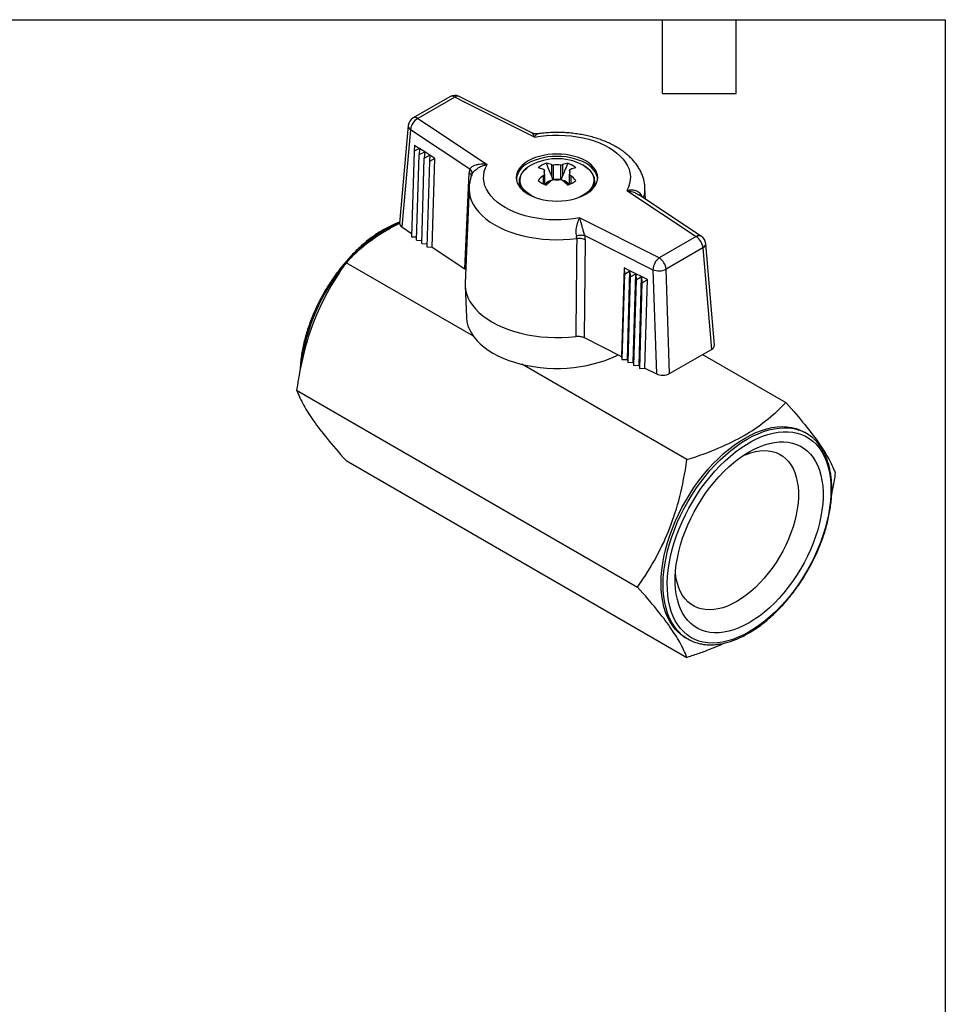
# Model space of a CAD drawing. Header units: inches. Extents: x 0.2 to 10.8, y 0.2 to 8.2.
# Tile 4 of 4: x 7 to 10.8, y 4.2 to 8.2. Entities that reach past the tile are written whole.
import ezdxf

# ---------------------------------------------------------------- set-up
doc = ezdxf.new("R2010")
doc.units = ezdxf.units.IN
doc.header["$MEASUREMENT"] = 0
doc.linetypes.add('SLD-Solid', pattern=[0])
doc.layers.add('TEXT', color=140, linetype='SLD-Solid', lineweight=25)

msp = doc.modelspace()

# ---------------------------------------------------------------- linework, layer by layer
for p, q in [((8.7361, 7.9372), (8.5863, 7.8507)), ((8.7558, 7.9353), (8.606, 7.8488)), ((8.7959, 7.9152), (8.7558, 7.9353)), ((9.0689, 7.7901), (8.7735, 7.9383)), ((8.7966, 7.9153), (8.7959, 7.9152)), ((8.7962, 7.915), (8.7966, 7.9153)), ((9.0797, 7.7727), (8.7962, 7.915)), ((8.7966, 7.9153), (8.7966, 7.9153)), ((8.606, 7.8488), (8.6408, 7.8256)), ((8.5668, 7.8201), (8.5318, 7.424)), ((8.5763, 7.8028), (8.5415, 7.4079)), ((8.8168, 7.6431), (8.5763, 7.8028)), ((8.6408, 7.8256), (8.6407, 7.8252)), ((8.6407, 7.8252), (8.6411, 7.8254)), ((8.6407, 7.8252), (8.6407, 7.8252)), ((8.6411, 7.8254), (8.8876, 7.6618)), ((8.5926, 7.7408), (8.5907, 7.7154)), ((8.6133, 7.7271), (8.5907, 7.7154)), ((8.5926, 7.7408), (8.6133, 7.7271)), ((8.6133, 7.7271), (8.6113, 7.7017)), ((8.6339, 7.7135), (8.6133, 7.7271)), ((8.5907, 7.7154), (8.5804, 7.3682)), ((8.601, 7.3545), (8.6113, 7.7017)), ((8.6113, 7.7017), (8.6339, 7.7135)), ((8.6217, 7.3408), (8.632, 7.6881)), ((8.6339, 7.7135), (8.632, 7.6881)), ((8.632, 7.6881), (8.6546, 7.6998)), ((8.6546, 7.6998), (8.6339, 7.7135)), ((8.6546, 7.6998), (8.6527, 7.6744)), ((8.6753, 7.6862), (8.6527, 7.6744)), ((8.6753, 7.6862), (8.6546, 7.6998)), ((8.6646, 7.3261), (8.6753, 7.6862)), ((8.6527, 7.6744), (8.6424, 7.327)), ((9.1492, 7.6612), (9.1492, 7.6141)), ((9.1557, 7.6595), (9.1557, 7.6009)), ((9.1874, 7.6009), (9.1874, 7.6595)), ((9.1938, 7.6612), (9.1938, 7.6141)), ((8.7966, 7.2385), (8.8145, 7.6285)), ((9.1158, 7.6162), (9.1158, 7.5827)), ((9.1208, 7.5805), (9.1208, 7.6394)), ((9.1208, 7.6211), (9.1208, 7.5805)), ((9.2222, 7.6394), (9.2222, 7.6211)), ((9.2222, 7.5805), (9.2222, 7.6211)), ((9.2272, 7.6162), (9.2272, 7.5827)), ((8.8142, 7.5673), (8.7977, 7.1801)), ((9.018, 7.5925), (9.018, 7.5895)), ((9.1208, 7.583), (9.1217, 7.5807)), ((9.2222, 7.583), (9.2212, 7.5805)), ((9.325, 7.5897), (9.3251, 7.5925)), ((9.3251, 7.5895), (9.3251, 7.5925)), ((9.5309, 7.5209), (9.5289, 7.5674)), ((9.4555, 7.5558), (9.737, 7.3688)), ((9.5013, 7.5404), (9.5036, 7.5386)), ((9.7588, 7.3695), (9.5038, 7.5388)), ((9.5872, 7.2823), (9.2633, 7.4448)), ((8.5415, 7.4079), (8.5808, 7.3818)), ((8.5804, 7.3682), (8.6014, 7.3674)), ((9.2848, 7.3729), (9.5614, 7.2341)), ((9.737, 7.3688), (9.5872, 7.2823)), ((8.601, 7.3545), (8.6221, 7.3536)), ((8.6217, 7.3408), (8.6428, 7.3399)), ((8.6424, 7.327), (8.6646, 7.3261)), ((8.6646, 7.3261), (8.7966, 7.2385)), ((9.2864, 7.3561), (9.2818, 6.9584)), ((9.7648, 7.3229), (9.615, 7.2364)), ((9.7648, 7.3229), (9.7999, 6.9108)), ((9.8113, 6.9279), (9.7763, 7.34)), ((8.8319, 6.9638), (8.314, 7.2628)), ((9.4444, 7.2421), (9.4337, 6.8821)), ((9.4682, 7.2302), (9.4444, 7.2421)), ((9.4444, 7.2421), (9.4456, 7.2167)), ((8.7966, 7.2385), (8.8, 7.2355)), ((9.4456, 7.2167), (9.4353, 6.8693)), ((9.4456, 7.2167), (9.4682, 7.2302)), ((9.4575, 6.8702), (9.4682, 7.2302)), ((9.4693, 7.2047), (9.459, 6.8574)), ((9.4919, 7.2182), (9.4682, 7.2302)), ((9.4682, 7.2302), (9.4693, 7.2047)), ((9.4693, 7.2047), (9.4919, 7.2182)), ((9.4813, 6.8583), (9.4919, 7.2182)), ((9.5157, 7.2062), (9.4919, 7.2182)), ((9.4919, 7.2182), (9.4931, 7.1927)), ((9.4931, 7.1927), (9.5157, 7.2062)), ((9.505, 6.8463), (9.5157, 7.2062)), ((9.5395, 7.1942), (9.5157, 7.2062)), ((9.5157, 7.2062), (9.5169, 7.1807)), ((9.5614, 7.2341), (9.5754, 6.8111)), ((9.629, 6.8121), (9.615, 7.2364)), ((8.7977, 7.1694), (8.8032, 7.0409)), ((9.4931, 7.1927), (9.4828, 6.8454)), ((9.5169, 7.1807), (9.5066, 6.8335)), ((9.5169, 7.1807), (9.5395, 7.1942)), ((9.5288, 6.8344), (9.5395, 7.1942)), ((9.2818, 6.9584), (9.4337, 6.8821)), ((9.4337, 6.8821), (9.4353, 6.8693)), ((9.629, 6.8121), (9.7999, 6.9108)), ((9.7636, 6.8899), (10.1016, 6.6947)), ((9.6998, 6.4628), (9.0289, 6.8501)), ((9.4353, 6.8693), (9.4575, 6.8702)), ((9.4575, 6.8702), (9.459, 6.8574)), ((9.459, 6.8574), (9.4813, 6.8583)), ((9.4813, 6.8583), (9.4828, 6.8454)), ((9.4828, 6.8454), (9.505, 6.8463)), ((9.505, 6.8463), (9.5066, 6.8335)), ((9.5066, 6.8335), (9.5288, 6.8344)), ((9.5288, 6.8344), (9.5754, 6.8111)), ((8.1131, 6.7449), (9.4989, 5.945)), ((10.1853, 6.5695), (10.1769, 6.5743)), ((8.314, 6.4591), (9.6998, 5.6591)), ((9.6947, 5.739), (9.703, 5.7342))]:
    msp.add_line(p, q)
at = {"flags": 128}
for points in [[(9.0797, 7.7727), (9.104, 7.7766), (9.1288, 7.7793), (9.1538, 7.7808), (9.179, 7.781), (9.2042, 7.7801), (9.2291, 7.7779), (9.2536, 7.7745), (9.2775, 7.7699), (9.3006, 7.7641), (9.3229, 7.7573), (9.344, 7.7494), (9.364, 7.7405), (9.3825, 7.7307), (9.3996, 7.7199), (9.415, 7.7084), (9.4287, 7.6962), (9.4405, 7.6834), (9.4505, 7.67), (9.4584, 7.6562), (9.4643, 7.6421), (9.4681, 7.6277), (9.4698, 7.6132), (9.4694, 7.5986), (9.4669, 7.5841), (9.4622, 7.5698), (9.4555, 7.5558)], [(9.0546, 7.6763), (9.0422, 7.6683), (9.0315, 7.6596), (9.0225, 7.6502), (9.0154, 7.6403), (9.0103, 7.63), (9.0072, 7.6195), (9.0062, 7.6088), (9.0072, 7.5981), (9.0103, 7.5875), (9.0154, 7.5772), (9.0225, 7.5673), (9.0315, 7.558), (9.0422, 7.5492), (9.0546, 7.5413), (9.0684, 7.5341), (9.0835, 7.5279), (9.0998, 7.5228), (9.1169, 7.5187), (9.1347, 7.5157), (9.153, 7.5139), (9.1715, 7.5133), (9.19, 7.5139), (9.2083, 7.5157), (9.2261, 7.5187), (9.2433, 7.5228), (9.2595, 7.528), (9.2746, 7.5342), (9.2884, 7.5413), (9.3008, 7.5493), (9.3115, 7.558), (9.3205, 7.5674), (9.3276, 7.5773), (9.3327, 7.5876), (9.3358, 7.5981), (9.3369, 7.6088), (9.3358, 7.6195), (9.3327, 7.63), (9.3276, 7.6403), (9.3205, 7.6502), (9.3115, 7.6596), (9.3008, 7.6683), (9.2884, 7.6763), (9.2746, 7.6834), (9.2595, 7.6896), (9.2433, 7.6948), (9.2261, 7.6989), (9.2083, 7.7019), (9.19, 7.7037), (9.1715, 7.7043), (9.153, 7.7037), (9.1347, 7.7019), (9.1169, 7.6989), (9.0998, 7.6948), (9.0835, 7.6896), (9.0684, 7.6834), (9.0546, 7.6763)], [(9.3367, 7.604), (9.3358, 7.6099), (9.3327, 7.6204), (9.3276, 7.6307), (9.3205, 7.6406), (9.3115, 7.65), (9.3008, 7.6587), (9.2884, 7.6667), (9.2746, 7.6738), (9.2595, 7.68), (9.2433, 7.6852), (9.2261, 7.6893), (9.2083, 7.6922), (9.19, 7.694), (9.1715, 7.6946), (9.153, 7.694), (9.1347, 7.6922), (9.1169, 7.6893), (9.0998, 7.6852), (9.0835, 7.68), (9.0684, 7.6738), (9.0546, 7.6666)], [(9.2633, 7.4448), (9.239, 7.4409), (9.2143, 7.4383), (9.1892, 7.4368), (9.164, 7.4365), (9.1389, 7.4375), (9.1139, 7.4397), (9.0894, 7.4431), (9.0655, 7.4477), (9.0424, 7.4534), (9.0201, 7.4603), (8.999, 7.4682), (8.979, 7.4771), (8.9605, 7.4869), (8.9434, 7.4976), (8.928, 7.5091), (8.9143, 7.5214), (8.9025, 7.5342), (8.8925, 7.5476), (8.8846, 7.5614), (8.8787, 7.5755), (8.8749, 7.5899), (8.8732, 7.6044), (8.8736, 7.619), (8.8762, 7.6334), (8.8808, 7.6477), (8.8876, 7.6618)], [(9.0797, 7.5294), (9.0686, 7.5348), (9.0565, 7.5423), (9.0459, 7.5505), (9.0371, 7.5594), (9.0301, 7.5689), (9.0252, 7.5788), (9.0223, 7.5889), (9.0215, 7.5991), (9.0229, 7.6094), (9.0263, 7.6194), (9.0317, 7.6292), (9.0391, 7.6385), (9.0484, 7.6473), (9.0543, 7.6519)], [(9.2768, 7.6595), (9.2807, 7.6573), (9.2921, 7.6494), (9.3018, 7.6408), (9.3097, 7.6316), (9.3156, 7.6219), (9.3195, 7.6119), (9.3214, 7.6017), (9.3211, 7.5915), (9.3187, 7.5813), (9.3143, 7.5714), (9.3079, 7.5618), (9.2995, 7.5527), (9.2894, 7.5443), (9.2776, 7.5366)], [(8.8142, 7.5672), (8.8141, 7.5607), (8.8154, 7.5447), (8.8188, 7.5288), (8.8244, 7.513), (8.832, 7.4976), (8.8418, 7.4825), (8.8535, 7.468), (8.8671, 7.454), (8.8826, 7.4407), (8.8999, 7.4281), (8.9188, 7.4163), (8.9392, 7.4054), (8.961, 7.3954), (8.9841, 7.3865), (9.0083, 7.3786), (9.0335, 7.3718), (9.0596, 7.3662), (9.0863, 7.3618), (9.1136, 7.3586), (9.1412, 7.3566), (9.169, 7.3559), (9.1967, 7.3564), (9.2244, 7.3581), (9.2517, 7.3611)], [(9.2776, 7.5366), (9.2643, 7.5298), (9.2633, 7.5294)], [(8.7977, 7.1801), (8.7977, 7.1698), (8.7994, 7.1534), (8.8033, 7.1371), (8.8094, 7.121), (8.8175, 7.1052), (8.8277, 7.0899), (8.8399, 7.075), (8.854, 7.0607), (8.87, 7.0471), (8.8877, 7.0342), (8.9071, 7.0221), (8.928, 7.0109), (8.9504, 7.0007), (8.974, 6.9915), (8.9987, 6.9833), (9.0245, 6.9763), (9.0511, 6.9704), (9.0784, 6.9657), (9.1063, 6.9622), (9.1345, 6.9599), (9.163, 6.9589), (9.1915, 6.9592), (9.2199, 6.9607), (9.248, 6.9634)], [(8.8032, 7.0409), (8.8033, 7.0383), (8.8054, 7.0224), (8.8095, 7.0067), (8.8156, 6.9912), (8.8238, 6.9759), (8.8338, 6.9611), (8.8458, 6.9468), (8.8596, 6.933), (8.8751, 6.9199), (8.8923, 6.9074), (8.911, 6.8958), (8.9312, 6.885), (8.9528, 6.875), (8.9755, 6.8661), (8.9994, 6.8581), (9.0242, 6.8512), (9.0499, 6.8454), (9.0762, 6.8407), (9.1031, 6.8372), (9.1303, 6.8348), (9.1578, 6.8336), (9.1854, 6.8336), (9.2129, 6.8348), (9.2401, 6.8372), (9.267, 6.8407), (9.2933, 6.8454), (9.319, 6.8513), (9.3438, 6.8582), (9.3677, 6.8661), (9.3904, 6.8751), (9.412, 6.885), (9.4199, 6.8891)], [(9.6947, 5.739), (9.6946, 5.739), (9.6794, 5.749), (9.6652, 5.7607), (9.6522, 5.7742), (9.6404, 5.7893), (9.6299, 5.8059), (9.6207, 5.8241), (9.6128, 5.8437), (9.6064, 5.8646), (9.6013, 5.8867), (9.5977, 5.9101), (9.5955, 5.9345), (9.5948, 5.9598), (9.5955, 5.986), (9.5977, 6.0129), (9.6013, 6.0404), (9.6064, 6.0684), (9.6128, 6.0968), (9.6207, 6.1255), (9.6299, 6.1543), (9.6404, 6.1831), (9.6522, 6.2118), (9.6652, 6.2402), (9.6794, 6.2683), (9.6946, 6.2959), (9.7109, 6.3229), (9.7282, 6.3492), (9.7463, 6.3747), (9.7653, 6.3993), (9.7849, 6.4228), (9.8053, 6.4451), (9.8262, 6.4663), (9.8475, 6.4861), (9.8692, 6.5045), (9.8913, 6.5214), (9.9135, 6.5367), (9.9358, 6.5505), (9.9581, 6.5625), (9.9803, 6.5728), (10.0023, 6.5813), (10.024, 6.588), (10.0454, 6.5928), (10.0663, 6.5958), (10.0866, 6.5969), (10.1063, 6.5961), (10.1252, 6.5935), (10.1434, 6.5889), (10.1606, 6.5825), (10.1769, 6.5743)], [(9.6753, 5.7543), (9.6736, 5.7559), (9.6606, 5.7694), (9.6488, 5.7844), (9.6383, 5.8011), (9.6291, 5.8192), (9.6212, 5.8388), (9.6147, 5.8597), (9.6097, 5.8819), (9.606, 5.9052), (9.6038, 5.9296), (9.6031, 5.955), (9.6038, 5.9811), (9.606, 6.0081), (9.6097, 6.0356), (9.6147, 6.0636), (9.6212, 6.092), (9.6291, 6.1207), (9.6383, 6.1494), (9.6488, 6.1782), (9.6606, 6.2069), (9.6736, 6.2354), (9.6877, 6.2635), (9.703, 6.2911), (9.7193, 6.3181), (9.7365, 6.3444), (9.7547, 6.3699), (9.7736, 6.3944), (9.7933, 6.418), (9.8136, 6.4403), (9.8345, 6.4615), (9.8559, 6.4813), (9.8776, 6.4997), (9.8996, 6.5166), (9.9218, 6.5319), (9.9441, 6.5456), (9.9664, 6.5577), (9.9886, 6.568), (10.0107, 6.5765), (10.0324, 6.5832), (10.0537, 6.588), (10.0746, 6.591), (10.095, 6.5921), (10.1146, 6.5913), (10.1336, 6.5886), (10.1517, 6.5841), (10.155, 6.5831)], [(9.9525, 5.7629), (9.9305, 5.751), (9.9086, 5.7409), (9.8869, 5.7325), (9.8655, 5.726), (9.8445, 5.7213), (9.8239, 5.7185), (9.8039, 5.7175), (9.7846, 5.7184), (9.7659, 5.7212), (9.7481, 5.7259), (9.7312, 5.7324), (9.7153, 5.7407), (9.7004, 5.7508), (9.6866, 5.7626), (9.674, 5.7761), (9.6626, 5.7912), (9.6524, 5.8079), (9.6436, 5.8261), (9.6361, 5.8457), (9.63, 5.8665), (9.6253, 5.8886), (9.622, 5.9119), (9.6202, 5.9362), (9.6199, 5.9613), (9.6209, 5.9873), (9.6235, 6.014), (9.6275, 6.0413), (9.6329, 6.0691), (9.6397, 6.0972), (9.6478, 6.1255), (9.6573, 6.1539), (9.6681, 6.1822), (9.6801, 6.2104), (9.6934, 6.2384), (9.7077, 6.2659), (9.7232, 6.2929), (9.7396, 6.3193), (9.7569, 6.3449), (9.7752, 6.3697), (9.7941, 6.3935), (9.8138, 6.4162), (9.8341, 6.4377), (9.8549, 6.458), (9.8762, 6.4769), (9.8977, 6.4943), (9.9195, 6.5103), (9.9415, 6.5246), (9.9635, 6.5373), (9.9854, 6.5483), (10.0072, 6.5575), (10.0288, 6.565), (10.05, 6.5706), (10.0708, 6.5744), (10.0911, 6.5763), (10.1108, 6.5763), (10.1298, 6.5744), (10.148, 6.5707), (10.1654, 6.5651), (10.1818, 6.5577), (10.1972, 6.5485), (10.2116, 6.5375), (10.2248, 6.5249), (10.2368, 6.5105), (10.2476, 6.4946), (10.2571, 6.4772), (10.2653, 6.4583), (10.2721, 6.4381), (10.2775, 6.4166), (10.2815, 6.3939), (10.284, 6.3701), (10.2851, 6.3454), (10.2847, 6.3198), (10.2829, 6.2934), (10.2797, 6.2664), (10.275, 6.2389), (10.2689, 6.211), (10.2614, 6.1827), (10.2525, 6.1544), (10.2424, 6.126), (10.231, 6.0977), (10.2183, 6.0696), (10.2046, 6.0418), (10.1897, 6.0145), (10.1737, 5.9878), (10.1568, 5.9618), (10.139, 5.9366), (10.1204, 5.9123), (10.1011, 5.8891), (10.0811, 5.8669), (10.0605, 5.846), (10.0395, 5.8264), (10.0181, 5.8082), (9.9964, 5.7915), (9.9745, 5.7764), (9.9525, 5.7629)], [(9.9525, 5.7998), (9.9315, 5.7886), (9.9106, 5.779), (9.89, 5.7713), (9.8696, 5.7654), (9.8496, 5.7614), (9.8302, 5.7592), (9.8113, 5.759), (9.7932, 5.7606), (9.7758, 5.7641), (9.7592, 5.7695), (9.7436, 5.7767), (9.729, 5.7857), (9.7156, 5.7965), (9.7032, 5.809), (9.6921, 5.8231), (9.6822, 5.8388), (9.6737, 5.856), (9.6665, 5.8747), (9.6608, 5.8946), (9.6564, 5.9158), (9.6535, 5.9381), (9.652, 5.9614), (9.652, 5.9857), (9.6535, 6.0107), (9.6564, 6.0364), (9.6608, 6.0626), (9.6665, 6.0892), (9.6737, 6.1161), (9.6822, 6.1432), (9.6921, 6.1703), (9.7032, 6.1973), (9.7156, 6.224), (9.729, 6.2503), (9.7436, 6.2762), (9.7592, 6.3014), (9.7758, 6.3259), (9.7932, 6.3495), (9.8113, 6.3721), (9.8302, 6.3936), (9.8496, 6.4139), (9.8696, 6.4329), (9.89, 6.4505), (9.9106, 6.4667), (9.9315, 6.4813), (9.9525, 6.4942), (9.9735, 6.5055), (9.9943, 6.515), (10.015, 6.5227), (10.0354, 6.5286), (10.0553, 6.5326), (10.0748, 6.5348), (10.0936, 6.5351), (10.1118, 6.5334), (10.1292, 6.5299), (10.1457, 6.5245), (10.1613, 6.5173), (10.1759, 6.5083), (10.1894, 6.4975), (10.2017, 6.4851), (10.2129, 6.4709), (10.2227, 6.4552), (10.2312, 6.438), (10.2384, 6.4194), (10.2442, 6.3994), (10.2486, 6.3782), (10.2515, 6.3559), (10.253, 6.3326), (10.253, 6.3084), (10.2515, 6.2833), (10.2486, 6.2577), (10.2442, 6.2314), (10.2384, 6.2048), (10.2312, 6.1779), (10.2227, 6.1508), (10.2129, 6.1237), (10.2017, 6.0968), (10.1894, 6.07), (10.1759, 6.0437), (10.1613, 6.0178), (10.1457, 5.9926), (10.1292, 5.9682), (10.1118, 5.9446), (10.0936, 5.9219), (10.0748, 5.9004), (10.0553, 5.8801), (10.0354, 5.8611), (10.015, 5.8435), (9.9943, 5.8274), (9.9735, 5.8128), (9.9525, 5.7998)], [(9.9262, 6.4777), (9.9406, 6.484), (9.9595, 6.4906), (9.978, 6.4954), (9.996, 6.4984), (10.0135, 6.4994), (10.0304, 6.4986), (10.0465, 6.4958), (10.0618, 6.4912), (10.0761, 6.4847), (10.0894, 6.4764), (10.1016, 6.4664), (10.1127, 6.4546), (10.1225, 6.4412), (10.131, 6.4263), (10.1382, 6.4099), (10.144, 6.3921), (10.1483, 6.373), (10.1513, 6.3528), (10.1527, 6.3316), (10.1527, 6.3094), (10.1513, 6.2864), (10.1483, 6.2629), (10.144, 6.2387), (10.1382, 6.2143), (10.131, 6.1896), (10.1225, 6.1648), (10.1127, 6.1401), (10.1016, 6.1156), (10.0894, 6.0914), (10.0761, 6.0678), (10.0618, 6.0448), (10.0465, 6.0225), (10.0304, 6.0012), (10.0135, 5.9808), (9.996, 5.9617), (9.978, 5.9437), (9.9595, 5.9272), (9.9406, 5.9121), (9.9216, 5.8985), (9.9024, 5.8866)], [(9.9024, 5.8866), (9.8832, 5.8764), (9.8641, 5.8679), (9.8453, 5.8613), (9.8268, 5.8565), (9.8087, 5.8535), (9.7912, 5.8525), (9.7743, 5.8533), (9.7582, 5.8561), (9.743, 5.8607), (9.7286, 5.8672), (9.7153, 5.8755), (9.7031, 5.8855), (9.6921, 5.8973), (9.6823, 5.9107), (9.6737, 5.9256), (9.6666, 5.942), (9.6608, 5.9598), (9.6564, 5.9789), (9.6535, 5.9991), (9.653, 6.0044)]]:
    msp.add_lwpolyline(points, dxfattribs=at)
for centre, radius, start, end in [((8.7558, 7.9031), 0.0394, 63.3519, 120.0072), ((8.7443, 7.9195), 0.0195, 53.9515, 114.7394), ((8.7673, 7.9216), 0.0179, 69.6722, 129.8839), ((8.606, 7.8166), 0.0394, 120.0072, 174.958), ((8.6336, 7.7984), 0.0575, 118.7022, 175.5403), ((8.5945, 7.8336), 0.019, 53.0268, 115.6641), ((8.5862, 7.8196), 0.0195, 178.4973, 239.3137), ((9.1723, 7.4602), 0.2251, 62.3335, 121.5997), ((9.0884, 7.5907), 0.0831, 114.0255, 170.8531), ((9.1514, 7.5876), 0.0828, 106.5329, 133.4814), ((9.062, 7.4841), 0.1667, 71.1768, 78.7951), ((9.0954, 7.5034), 0.1667, 71.1768, 78.7951), ((9.1715, 7.5705), 0.0904, 79.9114, 100.1017), ((9.2476, 7.5034), 0.1668, 101.2161, 108.8335), ((9.1916, 7.5876), 0.0828, 46.5258, 73.4796), ((9.281, 7.4841), 0.1668, 101.2161, 108.8335), ((9.3426, 7.3389), 0.3583, 129.275, 133.8489), ((9.137, 7.6302), 0.0186, 150.6016, 209.3984), ((9.1715, 7.69), 0.0904, 259.9114, 280.1017), ((9.1715, 7.5098), 0.0911, 83.0178, 97.0019), ((9.206, 7.6302), 0.0186, 330.6016, 29.3984), ((9.0004, 7.3388), 0.3583, 46.1617, 50.7352), ((9.0743, 7.5931), 0.0563, 180.6598, 213.4217), ((9.0725, 7.5898), 0.0545, 180.3858, 205.284), ((9.1514, 7.6573), 0.0828, 226.5258, 253.4796), ((9.1607, 7.5515), 0.0474, 95.9989, 144.0154), ((9.376, 7.3196), 0.3583, 129.275, 133.8489), ((9.1842, 7.5534), 0.0448, 35.3744, 78.1231), ((8.967, 7.3195), 0.3583, 46.1617, 50.7352), ((9.1916, 7.6573), 0.0828, 286.5329, 313.4814), ((9.2673, 7.5937), 0.0578, 326.9488, 356.0278), ((9.2713, 7.5897), 0.0538, 334.5666, 359.8031), ((9.407, 7.5624), 0.122, 342.5564, 2.383), ((8.7344, 6.9318), 0.5327, 112.3476, 138.8568), ((9.7485, 7.3512), 0.021, 60.46, 122.9707), ((9.704, 7.3175), 0.0611, 5.0908, 57.232), ((9.737, 7.3367), 0.0394, 4.8654, 56.4114), ((9.7566, 7.3408), 0.0197, 294.723, 357.7194), ((9.6261, 7.2305), 0.0648, 126.8843, 176.7547), ((9.5542, 7.2309), 0.0611, 5.0908, 57.232), ((8.8972, 6.7565), 0.7706, 140.4401, 172.4837), ((9.5856, 7.297), 0.0673, 248.9232, 295.8588), ((10.1042, 6.4291), 0.1622, 47.844, 71.7342), ((9.7841, 5.8747), 0.1622, 227.89, 252.2877)]:
    msp.add_arc(centre, radius, start, end)
for centre, major_axis, ratio, start_param, end_param in [((8.7962, 7.8829), (0.0161, 0.036), 0.499554, 0.716202, 0.730854), ((8.6411, 7.7933), (0.0236, 0.0315), 0.645809, 0.859759, 0.87441), ((8.8844, 7.58), (-0.0522, 0.0852), 0.545494, 0.469023, 0.677652), ((8.5713, 7.4228), (0.0395, -0.0001), 0.576182, 3.091694, 3.857871), ((9.1909, 7.3798), (0.0575, -0.0315), 0.630571, 0.316795, 0.535455), ((9.2059, 7.3944), (-0.065, 0.0759), 0.624739, 3.761139, 3.969767), ((9.7719, 6.9269), (0.0395, -0.0001), 0.576182, 5.500725, 6.333085), ((9.6012, 6.8283), (0.0394, -0.0001), 0.578621, 3.999886, 5.498624)]:
    msp.add_ellipse(centre, major_axis=major_axis, ratio=ratio, start_param=start_param, end_param=end_param)
for points, knots in [([(9.0687, 7.7902), (9.0698, 7.7897), (9.0709, 7.7887), (9.0745, 7.7841), (9.077, 7.7791), (9.0797, 7.7727)], [0, 0, 0, 0, 0.1685186, 0.1685186, 0.5235186, 0.5235186, 0.5235186, 0.5235186]), ([(9.0918, 7.7863), (9.0879, 7.7861), (9.08, 7.7856), (9.0726, 7.7885), (9.0689, 7.7901)], [0, 0, 0, 0, 0.487474, 1, 1, 1, 1]), ([(9.0797, 7.7727), (9.0821, 7.7766), (9.0867, 7.7839), (9.0901, 7.7854), (9.0917, 7.7861)], [0, 0, 0, 0, 0.52974, 1, 1, 1, 1]), ([(9.5287, 7.5675), (9.5287, 7.5686), (9.5287, 7.5754), (9.5269, 7.5879), (9.5232, 7.6046), (9.5175, 7.621), (9.5102, 7.6371), (9.5012, 7.6527), (9.4904, 7.6678), (9.478, 7.6824), (9.4638, 7.6964), (9.4481, 7.7097), (9.4308, 7.7222), (9.4121, 7.7338), (9.3922, 7.7445), (9.3711, 7.7542), (9.349, 7.7628), (9.326, 7.7703), (9.3023, 7.7767), (9.278, 7.7821), (9.2532, 7.7863), (9.228, 7.7893), (9.2026, 7.7913), (9.177, 7.7921), (9.1514, 7.7918), (9.1259, 7.7903), (9.1059, 7.7884), (9.0947, 7.7866), (9.0917, 7.7862)], [0, 0, 0, 0, 0.0073762, 0.0445156, 0.0816715, 0.1190594, 0.1568758, 0.1952835, 0.2343958, 0.2742607, 0.3148527, 0.3560773, 0.3977911, 0.4398328, 0.4820526, 0.5243208, 0.5665463, 0.6086897, 0.6507348, 0.6926816, 0.7345402, 0.7763267, 0.8180614, 0.8597662, 0.9014645, 0.943178, 0.9849254, 1, 1, 1, 1]), ([(8.8417, 7.6591), (8.8379, 7.658), (8.8344, 7.6566), (8.8271, 7.653), (8.8236, 7.6506), (8.8192, 7.6464), (8.8178, 7.6448), (8.8168, 7.6431)], [0.5235307, 0.5235307, 0.5235307, 0.5235307, 0.675, 0.675, 0.875, 0.875, 1, 1, 1, 1]), ([(8.8168, 7.6431), (8.8187, 7.6408), (8.8226, 7.6362), (8.826, 7.6284), (8.8251, 7.6234), (8.8247, 7.6208)], [0, 0, 0, 0, 0.326462, 0.65282, 1, 1, 1, 1]), ([(8.8257, 7.62), (8.8261, 7.6213), (8.8275, 7.625), (8.832, 7.6313), (8.8386, 7.6384), (8.8495, 7.6471), (8.8661, 7.6564), (8.8803, 7.6599), (8.8876, 7.6618)], [0, 0, 0, 0, 0.070766, 0.198149, 0.322853, 0.454409, 0.721612, 1, 1, 1, 1]), ([(8.8876, 7.6618), (8.8765, 7.6633), (8.8654, 7.6634), (8.8505, 7.6614), (8.8459, 7.6604), (8.8417, 7.6591)], [0, 0, 0, 0, 0.355, 0.355, 0.5235186, 0.5235186, 0.5235186, 0.5235186]), ([(9.052, 7.6504), (9.0492, 7.6483), (9.0428, 7.6434), (9.0348, 7.6351), (9.0277, 7.6256), (9.0225, 7.6157), (9.0193, 7.6056), (9.0178, 7.5977), (9.0181, 7.5934), (9.0182, 7.5925)], [0, 0, 0, 0, 0.1355532, 0.3026749, 0.4690293, 0.6338711, 0.7965492, 0.9569415, 1, 1, 1, 1]), ([(9.1278, 7.6669), (9.1329, 7.6543), (9.1369, 7.6444), (9.1438, 7.6273), (9.1467, 7.6203), (9.1492, 7.6141)], [0, 0, 0, 0, 0.5, 0.5, 1, 1, 1, 1]), ([(9.2152, 7.667), (9.2101, 7.6543), (9.2061, 7.6444), (9.1992, 7.6273), (9.1963, 7.6203), (9.1938, 7.6141)], [0, 0, 0, 0, 0.5, 0.5, 1, 1, 1, 1]), ([(9.3247, 7.5894), (9.3249, 7.5914), (9.3252, 7.5968), (9.3238, 7.6056), (9.3206, 7.6156), (9.3155, 7.6252), (9.3088, 7.6344), (9.3004, 7.6432), (9.2904, 7.6513), (9.2827, 7.6566), (9.2781, 7.659), (9.2777, 7.6592)], [0, 0, 0, 0, 0.0765318, 0.2039466, 0.3314176, 0.4598987, 0.5899799, 0.7216817, 0.8546154, 0.9882678, 1, 1, 1, 1]), ([(8.8255, 7.6201), (8.8253, 7.6197), (8.8227, 7.6138), (8.8192, 7.6019), (8.8157, 7.5847), (8.8141, 7.5731), (8.8142, 7.5672), (8.8142, 7.5672)], [0, 0, 0, 0, 0.0250604, 0.3545058, 0.6779519, 0.996764, 1, 1, 1, 1]), ([(8.8239, 7.6154), (8.8235, 7.617), (8.8226, 7.6218), (8.8177, 7.6258), (8.8145, 7.6285)], [0, 0, 0, 0, 0.345848, 1, 1, 1, 1]), ([(9.1492, 7.6141), (9.1505, 7.6111), (9.1524, 7.6065), (9.1543, 7.602), (9.1549, 7.6005)], [0, 0, 0, 0, 0.6785341, 1, 1, 1, 1]), ([(9.1938, 7.6141), (9.1925, 7.6111), (9.1906, 7.6065), (9.1887, 7.602), (9.1881, 7.6005)], [0, 0, 0, 0, 0.675831, 1, 1, 1, 1]), ([(9.5173, 7.5298), (9.5169, 7.5315), (9.5155, 7.5363), (9.5111, 7.5427), (9.5044, 7.5489), (9.4935, 7.5549), (9.4769, 7.5586), (9.4627, 7.5567), (9.4555, 7.5558)], [0, 0, 0, 0, 0.069623, 0.197162, 0.322019, 0.453738, 0.721269, 1, 1, 1, 1]), ([(9.4555, 7.5558), (9.4665, 7.5543), (9.4776, 7.5515), (9.4925, 7.5453), (9.4971, 7.543), (9.5013, 7.5404)], [0, 0, 0, 0, 0.355, 0.355, 0.5235186, 0.5235186, 0.5235186, 0.5235186]), ([(9.2633, 7.4448), (9.2598, 7.4388), (9.2565, 7.4312), (9.2514, 7.4147), (9.2496, 7.4061), (9.2483, 7.3917), (9.2483, 7.3861), (9.2491, 7.3775), (9.2497, 7.3742), (9.2505, 7.3712)], [0, 0, 0, 0, 0.355, 0.355, 0.675, 0.675, 0.875, 0.875, 1, 1, 1, 1]), ([(9.2744, 7.4094), (9.2732, 7.4137), (9.2721, 7.418), (9.2685, 7.4307), (9.266, 7.4385), (9.2633, 7.4448)], [0, 0, 0, 0, 0.1685186, 0.1685186, 0.5235186, 0.5235186, 0.5235186, 0.5235186]), ([(8.5321, 7.4272), (8.5311, 7.4268), (8.523, 7.4243), (8.5078, 7.4179), (8.4867, 7.4081), (8.4688, 7.3984), (8.451, 7.3878), (8.4331, 7.3761), (8.4121, 7.3609), (8.3913, 7.3443), (8.3708, 7.3264), (8.3507, 7.3073), (8.331, 7.287), (8.3119, 7.2656), (8.2934, 7.2432), (8.2756, 7.22), (8.2585, 7.1959), (8.2423, 7.1711), (8.2269, 7.1456), (8.2124, 7.1196), (8.1989, 7.0932), (8.1864, 7.0664), (8.175, 7.0393), (8.1647, 7.0121), (8.1556, 6.9849), (8.1477, 6.9578), (8.141, 6.9308), (8.1356, 6.904), (8.1315, 6.8776), (8.1285, 6.8519), (8.1277, 6.8352), (8.1273, 6.827)], [0, 0, 0, 0, 0.005493, 0.041666, 0.077872, 0.113669, 0.132778, 0.169004, 0.205222, 0.241429, 0.277624, 0.313806, 0.349975, 0.386134, 0.422282, 0.458423, 0.494557, 0.530687, 0.566815, 0.602942, 0.63907, 0.675201, 0.711337, 0.74748, 0.783632, 0.819795, 0.855971, 0.89216, 0.928366, 0.964587, 1, 1, 1, 1]), ([(8.5326, 7.4226), (8.5305, 7.4216), (8.5133, 7.4136), (8.4976, 7.4046), (8.4838, 7.3967)], [0, 0, 0, 0, 0.120054, 1, 1, 1, 1]), ([(9.2848, 7.3729), (9.2838, 7.3758), (9.2828, 7.3788), (9.2803, 7.3869), (9.2789, 7.3922), (9.2764, 7.4014), (9.2754, 7.4054), (9.2744, 7.4094)], [0.5235308, 0.5235308, 0.5235308, 0.5235308, 0.6485308, 0.6485308, 0.8485308, 0.8485308, 1, 1, 1, 1]), ([(8.4838, 7.3967), (8.4527, 7.3788), (8.424, 7.3595), (8.3684, 7.3158), (8.3415, 7.2915), (8.314, 7.2628)], [0, 0, 0, 0, 0.5, 0.5, 1, 1, 1, 1]), ([(9.2517, 7.3611), (9.2515, 7.336), (9.2513, 7.3109), (9.251, 7.2858), (9.2508, 7.257), (9.2505, 7.2283), (9.2502, 7.1996), (9.2501, 7.1817), (9.2499, 7.1637), (9.2497, 7.1458), (9.2496, 7.1368), (9.2496, 7.1278), (9.2495, 7.1189), (9.2493, 7.1045), (9.2492, 7.0901), (9.2491, 7.0758), (9.2488, 7.0528), (9.2486, 7.0298), (9.2484, 7.0069), (9.2483, 6.9924), (9.2481, 6.9779), (9.248, 6.9634)], [0, 0, 0, 0, 0.189528, 0.189528, 0.189528, 0.406131, 0.406131, 0.406131, 0.541508, 0.541508, 0.541508, 0.609196, 0.609196, 0.609196, 0.717498, 0.717498, 0.717498, 0.89078, 0.89078, 0.89078, 1, 1, 1, 1]), ([(8.314, 7.2628), (8.2835, 7.2194), (8.2587, 7.1793), (8.2159, 7.1005), (8.198, 7.0619), (8.1669, 6.9817), (8.1537, 6.9404), (8.1309, 6.85), (8.1213, 6.8012), (8.1131, 6.7449)], [0, 0, 0, 0, 0.25, 0.25, 0.5, 0.5, 0.75, 0.75, 1, 1, 1, 1]), ([(9.248, 6.9634), (9.2509, 6.9638), (9.254, 6.964), (9.26, 6.9639), (9.263, 6.9636), (9.2689, 6.9628), (9.2717, 6.9621), (9.277, 6.9605), (9.2796, 6.9595), (9.2818, 6.9584)], [0, 0, 0, 0, 0.02301859, 0.02301859, 0.04603172, 0.04603172, 0.06904826, 0.06904826, 0.09206968, 0.09206968, 0.09206968, 0.09206968]), ([(8.1131, 6.7449), (8.1213, 6.7239), (8.1309, 6.7037), (8.1537, 6.6628), (8.1669, 6.6421), (8.198, 6.5978), (8.2159, 6.5744), (8.2587, 6.522), (8.2835, 6.493), (8.314, 6.4591)], [0, 0, 0, 0, 0.25, 0.25, 0.5, 0.5, 0.75, 0.75, 1, 1, 1, 1]), ([(9.9318, 6.5608), (9.9628, 6.5788), (9.9915, 6.5981), (10.0472, 6.6417), (10.0741, 6.666), (10.1016, 6.6947)], [0, 0, 0, 0, 0.5, 0.5, 1, 1, 1, 1]), ([(10.1016, 6.6947), (10.1321, 6.6608), (10.1569, 6.6319), (10.1997, 6.5794), (10.2176, 6.556), (10.2487, 6.5118), (10.2618, 6.491), (10.2847, 6.4501), (10.2943, 6.4299), (10.3025, 6.4089)], [0, 0, 0, 0, 0.25, 0.25, 0.5, 0.5, 0.75, 0.75, 1, 1, 1, 1]), ([(9.6998, 6.4628), (9.7496, 6.4787), (9.7917, 6.4942), (9.8673, 6.5263), (9.9007, 6.5429), (9.9318, 6.5608)], [0, 0, 0, 0, 0.5, 0.5, 1, 1, 1, 1]), ([(9.7364, 5.7196), (9.7393, 5.7187), (9.7479, 5.7158), (9.7629, 5.7128), (9.7814, 5.7107), (9.8004, 5.7103), (9.8201, 5.7116), (9.8402, 5.7146), (9.8607, 5.7193), (9.8815, 5.7256), (9.9026, 5.7336), (9.9238, 5.7432), (9.9451, 5.7544), (9.9664, 5.7671), (9.9876, 5.7813), (10.0086, 5.7968), (10.0293, 5.8138), (10.0497, 5.832), (10.0697, 5.8514), (10.0892, 5.8719), (10.1082, 5.8936), (10.1265, 5.9161), (10.1442, 5.9396), (10.1611, 5.9639), (10.1771, 5.9889), (10.1923, 6.0145), (10.2066, 6.0406), (10.2198, 6.0671), (10.232, 6.094), (10.2432, 6.1211), (10.2532, 6.1483), (10.262, 6.1755), (10.2696, 6.2026), (10.276, 6.2296), (10.2811, 6.2562), (10.285, 6.2825), (10.2875, 6.3083), (10.2887, 6.3335), (10.2886, 6.3581), (10.2872, 6.3819), (10.2844, 6.4048), (10.2803, 6.4268), (10.2749, 6.4477), (10.2682, 6.4675), (10.2602, 6.4861), (10.251, 6.5034), (10.2406, 6.5194), (10.229, 6.5338), (10.2201, 6.5434), (10.2149, 6.5477), (10.2143, 6.5482)], [0, 0, 0, 0, 0.010962, 0.031985, 0.053075, 0.074244, 0.095497, 0.116825, 0.138219, 0.159662, 0.181141, 0.202643, 0.224157, 0.245675, 0.267191, 0.288701, 0.310205, 0.331702, 0.353191, 0.374672, 0.396147, 0.417617, 0.439082, 0.460544, 0.482003, 0.503461, 0.52492, 0.546379, 0.56784, 0.589304, 0.610773, 0.632247, 0.653728, 0.675217, 0.696715, 0.718222, 0.739738, 0.761264, 0.782799, 0.804341, 0.825885, 0.847424, 0.86895, 0.89045, 0.911911, 0.933316, 0.954649, 0.9759, 0.997063, 1, 1, 1, 1]), ([(9.4989, 5.945), (9.5294, 5.9883), (9.5542, 6.0284), (9.597, 6.1072), (9.6149, 6.1459), (9.6459, 6.226), (9.6591, 6.2674), (9.6819, 6.3577), (9.6916, 6.4065), (9.6998, 6.4628)], [0, 0, 0, 0, 0.25, 0.25, 0.5, 0.5, 0.75, 0.75, 1, 1, 1, 1]), ([(10.3025, 6.4089), (10.2995, 6.3888), (10.2954, 6.3611), (10.2897, 6.3337), (10.2881, 6.3262)], [0, 0, 0, 0, 0.724871, 1, 1, 1, 1]), ([(9.6998, 5.6591), (9.6916, 5.6802), (9.6819, 5.7003), (9.6591, 5.7412), (9.6459, 5.762), (9.6149, 5.8062), (9.597, 5.8297), (9.5542, 5.8821), (9.5294, 5.911), (9.4989, 5.945)], [0, 0, 0, 0, 0.25, 0.25, 0.5, 0.5, 0.75, 0.75, 1, 1, 1, 1]), ([(9.856, 5.7185), (9.8493, 5.7154), (9.8295, 5.7062), (9.794, 5.6919), (9.7487, 5.6751), (9.7165, 5.6646), (9.6998, 5.6591)], [0, 0, 0, 0, 0.137428, 0.406662, 0.692278, 1, 1, 1, 1])]:
    msp.add_open_spline(points, degree=3, knots=knots)
for points in [[(9.1208, 7.6394), (9.1194, 7.6404), (9.1177, 7.6413), (9.1158, 7.6419)], [(9.1492, 7.6612), (9.1512, 7.6606), (9.1533, 7.66), (9.1557, 7.6595)], [(9.1874, 7.6595), (9.1897, 7.66), (9.1919, 7.6606), (9.1938, 7.6612)], [(9.2272, 7.6419), (9.2253, 7.6413), (9.2236, 7.6404), (9.2222, 7.6394)], [(9.1158, 7.6162), (9.1177, 7.6178), (9.1194, 7.6194), (9.1208, 7.6211)], [(9.1557, 7.6009), (9.1533, 7.5998), (9.1512, 7.5985), (9.1492, 7.5969)], [(9.1938, 7.5969), (9.1919, 7.5985), (9.1897, 7.5998), (9.1874, 7.6009)], [(9.2222, 7.6211), (9.2236, 7.6194), (9.2253, 7.6178), (9.2272, 7.6162)], [(9.2848, 7.3729), (9.2802, 7.3739), (9.2691, 7.3746), (9.2565, 7.3727), (9.2505, 7.3712)], [(9.2864, 7.3561), (9.2817, 7.3584), (9.2704, 7.3617), (9.2577, 7.3618), (9.2517, 7.3611)]]:
    msp.add_open_spline(points, degree=3)
at = {"layer": 'TEXT'}
for p, q in [((0.25, 8.25), (10.75, 8.25)), ((9.6, 7.95), (9.6, 8.25)), ((9.9, 7.95), (9.9, 8.25)), ((10.75, 8.25), (10.75, 0.25)), ((9.6, 7.95), (9.9, 7.95))]:
    msp.add_line(p, q, dxfattribs=at)

doc.saveas('drawing.dxf')
